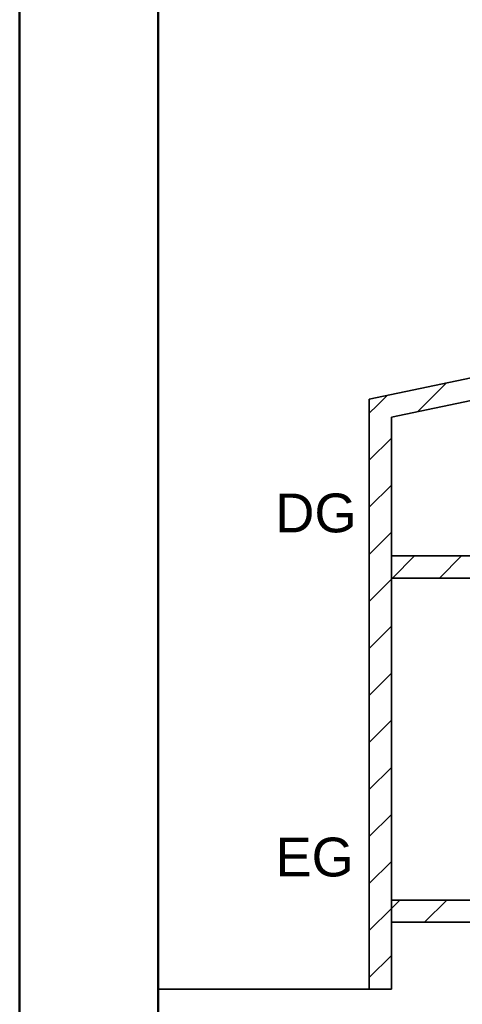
# Model space of a CAD drawing. Extents: x -299 to 601, y -39 to 381.
# Tile 1 of 252: x -299 to -219, y 59 to 237. Entities that reach past the tile are written whole.
import ezdxf

# ---------------------------------------------------------------- set-up
doc = ezdxf.new("R2010")
doc.units = 0
doc.layers.get('0').update_dxf_attribs({"lineweight": 35})
doc.layers.add('A_Wand_allgemein', color=7, linetype='Continuous', lineweight=35, true_color=0x585858)
doc.layers.add('Rahmen', color=7, linetype='Continuous', lineweight=35, true_color=0x009900)
doc.layers.add('H_Text', color=7, linetype='Continuous', lineweight=25)
doc.styles.get("Standard").update_dxf_attribs({"font": 'arial.ttf'})

# ---------------------------------------------------------------- blocks, each defined once
blk = doc.blocks.new('Einzeiliger Text-A06HSXAENL', base_point=(-252.53, 82.33))
at = {"color": 7, "lineweight": 35, "true_color": 0xffffff, "insert": (-252.53, 89.33), "char_height": 7, "attachment_point": 1}
blk.add_mtext('{\\fArial;EG}', dxfattribs=at)
blk = doc.blocks.new('Wand-A06HSXAGNL', base_point=(-235.61, 62.02))
at = {"color": 0, "linetype": 'ByBlock', "lineweight": -2, "ltscale": 0.35}
for p, q in [((-235.61, 168.45), (-235.61, 62.02)), ((-231.61, 165.2), (-231.61, 62.02)), ((-231.61, 62.02), (-235.61, 62.02))]:
    blk.add_line(p, q, dxfattribs=at)
at = {"color": 0, "lineweight": -2}
for p, q in [((-235.61, 165.9), (-234.2, 167.31)), ((-235.61, 157.41), (-231.61, 161.41)), ((-235.61, 148.93), (-231.61, 152.93)), ((-235.61, 140.44), (-231.61, 144.44)), ((-235.61, 131.96), (-231.61, 135.96)), ((-235.61, 123.47), (-231.61, 127.47)), ((-235.61, 114.98), (-231.61, 118.98)), ((-235.61, 106.5), (-231.61, 110.5)), ((-235.61, 98.01), (-231.61, 102.01)), ((-235.61, 89.53), (-231.61, 93.53)), ((-235.61, 81.04), (-231.61, 85.04)), ((-235.61, 72.56), (-231.61, 76.56)), ((-235.61, 64.07), (-231.61, 68.07))]:
    blk.add_line(p, q, dxfattribs=at)
blk = doc.blocks.new('Wand-A06HSXAINL', base_point=(-231.61, 74.07))
at = {"color": 0, "lineweight": -2}
for p, q in [((-231.61, 76.56), (-230.09, 78.07)), ((-225.61, 74.07), (-221.61, 78.07))]:
    blk.add_line(p, q, dxfattribs=at)
at = {"color": 0, "linetype": 'ByBlock', "lineweight": -2, "ltscale": 0.35}
for p, q in [((-231.61, 78.07), (-231.61, 74.07)), ((-231.61, 78.07), (135.3, 78.07)), ((-231.61, 74.07), (139.3, 74.07))]:
    blk.add_line(p, q, dxfattribs=at)
blk = doc.blocks.new('Wand-A06HSXAKNL', base_point=(-231.61, 136.15))
at = {"color": 0, "linetype": 'ByBlock', "lineweight": -2, "ltscale": 0.35}
for p, q in [((-231.61, 136.15), (-231.61, 140.15)), ((135.3, 140.15), (-231.61, 140.15)), ((-187.38, 136.15), (-231.61, 136.15))]:
    blk.add_line(p, q, dxfattribs=at)
at = {"color": 0, "lineweight": -2}
for p, q in [((-231.42, 136.15), (-227.42, 140.15)), ((-222.93, 136.15), (-218.93, 140.15))]:
    blk.add_line(p, q, dxfattribs=at)
blk = doc.blocks.new('Wand-A06HSXGMNL', base_point=(-235.61, 165.2))
at = {"color": 0, "linetype": 'ByBlock', "lineweight": -2, "ltscale": 0.35}
for p, q in [((-235.61, 168.45), (-46.15, 208.03)), ((-231.61, 165.2), (-46.15, 203.94))]:
    blk.add_line(p, q, dxfattribs=at)
at = {"color": 0, "lineweight": -2}
for p, q in [((-55.2, 202.05), (-50.04, 207.22)), ((-65.93, 199.81), (-60.76, 204.98)), ((-76.65, 197.57), (-71.49, 202.74)), ((-87.38, 195.33), (-82.22, 200.5)), ((-98.11, 193.09), (-92.94, 198.25)), ((-108.83, 190.85), (-103.67, 196.01)), ((-119.56, 188.61), (-114.39, 193.77)), ((-130.29, 186.37), (-125.12, 191.53)), ((-141.01, 184.13), (-135.85, 189.29)), ((-151.74, 181.89), (-146.57, 187.05)), ((-162.46, 179.64), (-157.3, 184.81)), ((-173.19, 177.4), (-168.02, 182.57)), ((-183.92, 175.16), (-178.75, 180.33)), ((-194.64, 172.92), (-189.48, 178.09)), ((-205.37, 170.68), (-200.2, 175.85)), ((-216.09, 168.44), (-210.93, 173.61)), ((-226.82, 166.2), (-221.65, 171.36)), ((-234.2, 167.31), (-232.38, 169.12))]:
    blk.add_line(p, q, dxfattribs=at)
blk = doc.blocks.new('Einzeiliger Text-A06HSXGONL', base_point=(-252.56, 144.41))
at = {"color": 7, "lineweight": 35, "true_color": 0xffffff, "insert": (-252.56, 151.41), "char_height": 7, "attachment_point": 1}
blk.add_mtext('{\\fArial;DG}', dxfattribs=at)

msp = doc.modelspace()

# ---------------------------------------------------------------- linework, layer by layer
at = {"layer": 'A_Wand_allgemein', "ltscale": 0.35}
msp.add_line((-235.61, 62.02), (-273.71, 62.02), dxfattribs=at)
at = {"layer": 'Rahmen', "lineweight": 50, "ltscale": 0.5}
for points in [[(601.29, -38.73), (601.29, 381.27), (-298.71, 381.27), (-298.71, -38.73), (251.29, -38.73), (501.29, -38.73), (601.29, -38.73)], [(596.29, -33.73), (596.29, 376.27), (-273.71, 376.27), (-273.71, -33.73), (246.29, -33.73), (496.29, -33.73), (596.29, -33.73)]]:
    msp.add_lwpolyline(points, close=True, dxfattribs=at)

# ---------------------------------------------------------------- block references
at = {"layer": 'A_Wand_allgemein', "ltscale": 0.35}
for name, p in [('Wand-A06HSXGMNL', (-235.61, 165.2)), ('Wand-A06HSXAGNL', (-235.61, 62.02)), ('Wand-A06HSXAKNL', (-231.61, 136.15)), ('Wand-A06HSXAINL', (-231.61, 74.07))]:
    msp.add_blockref(name, p, dxfattribs=at)
at = {"layer": 'H_Text', "color": 0, "linetype": 'ByBlock', "lineweight": -2, "ltscale": 0.13}
for name, p in [('Einzeiliger Text-A06HSXGONL', (-252.56, 144.41)), ('Einzeiliger Text-A06HSXAENL', (-252.53, 82.33))]:
    msp.add_blockref(name, p, dxfattribs=at)

doc.saveas('drawing.dxf')
